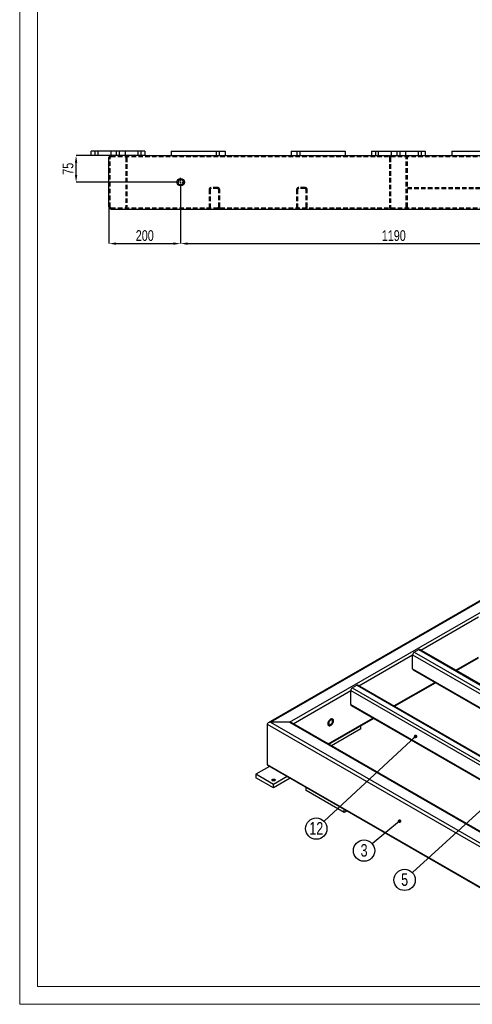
# Model space of a CAD drawing. Header units: millimetres. Extents: x 0 to 841, y 0 to 594.
# Tile 1 of 14: x 0 to 126, y 0 to 275. Entities that reach past the tile are written whole.
import ezdxf

# ---------------------------------------------------------------- set-up
doc = ezdxf.new("R2010")
doc.units = ezdxf.units.MM
doc.header["$PDSIZE"] = -1
doc.linetypes.add('CENTERX2', pattern=[20.32, 12.7, -2.54, 2.54, -2.54])
doc.linetypes.add('HIDDEN', pattern=[1.905, 1.27, -0.635])
for name, color, linetype in [('COTES', 1, 'Continuous'), ('NOTES', 6, 'Continuous'), ('TRAIT-MIXTES', 3, 'CENTERX2'), ('TRAIT-TIRET', 2, 'HIDDEN')]:
    doc.layers.add(name, color=color, linetype=linetype)
doc.layers.add('TRAIT-FORT', color=4, linetype='Continuous', lineweight=25)
doc.styles.add('SLDTEXTSTYLE0', font='TXT', dxfattribs={"width": 0.75})
doc.dimstyles.new('SLDDIMSTYLE0', dxfattribs={"dimtxt": 3, "dimasz": 2, "dimexe": 0, "dimexo": 0.0625, "dimgap": 0.75, "dimtad": 1, "dimdec": 0, "dimlfac": 10, "dimrnd": 1e-09, "dimzin": 12, "dimdsep": 46, "dimtxsty": 'SLDTEXTSTYLE0', "dimsah": 1, "dimcen": 0.09, "dimadec": 0, "dimazin": 3, "dimtfac": 1, "dimtdec": 0, "dimtofl": 0, "dimtmove": 0, "dimatfit": 3, "dimfxl": 1, "dimfrac": 2, "dimtolj": 1, "dimtzin": 12, "dimarcsym": 0})
doc.dimstyles.new('SLDDIMSTYLE1', dxfattribs={"dimtxt": 3, "dimasz": 2, "dimexe": 0, "dimexo": 0.0625, "dimgap": 0.75, "dimtad": 1, "dimdec": 0, "dimlfac": 10, "dimrnd": 1e-09, "dimzin": 12, "dimdsep": 46, "dimtxsty": 'SLDTEXTSTYLE0', "dimsah": 1, "dimcen": 0.09, "dimadec": 0, "dimazin": 3, "dimtfac": 1, "dimtdec": 0, "dimtmove": 0, "dimatfit": 0, "dimfxl": 1, "dimfrac": 2, "dimtolj": 1, "dimtzin": 12, "dimarcsym": 0})
doc.dimstyles.new('SLDDIMSTYLE2', dxfattribs={"dimtxt": 0.18, "dimasz": 1, "dimexe": 0, "dimexo": 0.0625, "dimgap": 0, "dimtad": 0, "dimtih": 1, "dimtoh": 1, "dimdec": 0, "dimrnd": 1e-09, "dimzin": 0, "dimdsep": 46, "dimtxsty": 'Standard', "dimblk1": 'DOT', "dimblk2": 'DOT', "dimsah": 1, "dimcen": 0.09, "dimadec": 0, "dimazin": 0, "dimtfac": 1, "dimtdec": 0, "dimtofl": 0, "dimtmove": 0, "dimatfit": 3, "dimldrblk": 'DOT', "dimfxl": 1, "dimfrac": 2, "dimtolj": 1, "dimtzin": 0, "dimarcsym": 0})

# ---------------------------------------------------------------- blocks, each defined once
blk = doc.blocks.new('SW_NOTE_7')
at = {"layer": 'NOTES', "color": 0}
blk.add_circle((-2.29, -1.91), 2.98, dxfattribs=at)
at = {"layer": 'NOTES', "color": 0, "insert": (-2.29, -0.09), "char_height": 3.5, "attachment_point": 2, "style": 'SLDTEXTSTYLE0'}
blk.add_mtext('3', dxfattribs=at)
blk = doc.blocks.new('_Dot')
at = {"color": 0, "linetype": 'ByBlock', "lineweight": -2}
blk.add_line((-0.5, 0), (-1, 0), dxfattribs=at)
at = {"color": 0, "linetype": 'ByBlock', "const_width": 0.5}
blk.add_lwpolyline([(-0.25, 0, 1), (0.25, 0, 1)], format="xyb", close=True, dxfattribs=at)
blk = doc.blocks.new('SW_NOTE_10')
at = {"layer": 'NOTES', "color": 0}
blk.add_circle((-2.2, -2.02), 2.98, dxfattribs=at)
at = {"layer": 'NOTES', "color": 0, "insert": (-2.19, -0.2), "char_height": 3.5, "attachment_point": 2, "style": 'SLDTEXTSTYLE0'}
blk.add_mtext('5', dxfattribs=at)
blk = doc.blocks.new('SW_NOTE_19')
at = {"layer": 'NOTES', "color": 0}
blk.add_circle((-2.19, -2.03), 2.98, dxfattribs=at)
at = {"layer": 'NOTES', "color": 0, "insert": (-2.18, -0.21), "char_height": 3.5, "attachment_point": 2, "style": 'SLDTEXTSTYLE0'}
blk.add_mtext('12', dxfattribs=at)
blk = doc.blocks.new('_D_112')
at = {"layer": 'COTES', "color": 0, "lineweight": -2, "transparency": 16777216}
for p, q in [((44.9, 228.41), (44.9, 212.56)), ((163.9, 228.41), (163.9, 212.56)), ((46.9, 212.56), (161.9, 212.56))]:
    blk.add_line(p, q, dxfattribs=at)
at = {"layer": 'COTES', "color": 0, "transparency": 16777216}
for points in [[(46.9, 212.89), (46.9, 212.22), (44.9, 212.56)], [(161.9, 212.89), (161.9, 212.22), (163.9, 212.56)]]:
    blk.add_solid(points, dxfattribs=at)
at = {"layer": 'Defpoints', "color": 0, "transparency": 16777216}
for p in [(44.9, 228.47), (163.9, 228.47), (163.9, 212.56)]:
    blk.add_point(p, dxfattribs=at)
at = {"layer": 'COTES', "color": 0, "transparency": 16777216, "insert": (104.4, 216.31), "char_height": 3, "attachment_point": 2, "style": 'SLDTEXTSTYLE0'}
blk.add_mtext('\\A1;1190', dxfattribs=at)
blk = doc.blocks.new('_D_114')
at = {"layer": 'COTES', "color": 0, "lineweight": -2, "transparency": 16777216}
for p, q in [((44.9, 228.41), (44.9, 212.56)), ((24.9, 222.76), (24.9, 212.56)), ((26.9, 212.56), (42.9, 212.56))]:
    blk.add_line(p, q, dxfattribs=at)
at = {"layer": 'COTES', "color": 0, "transparency": 16777216}
for points in [[(26.9, 212.89), (26.9, 212.22), (24.9, 212.56)], [(42.9, 212.89), (42.9, 212.22), (44.9, 212.56)]]:
    blk.add_solid(points, dxfattribs=at)
at = {"layer": 'Defpoints', "color": 0, "transparency": 16777216}
for p in [(44.9, 228.47), (24.9, 222.82), (44.9, 212.56)]:
    blk.add_point(p, dxfattribs=at)
at = {"layer": 'COTES', "color": 0, "transparency": 16777216, "insert": (34.9, 216.31), "char_height": 3, "attachment_point": 2, "style": 'SLDTEXTSTYLE0'}
blk.add_mtext('\\A1;200', dxfattribs=at)
blk = doc.blocks.new('_D_115')
at = {"layer": 'COTES', "color": 0, "lineweight": -2, "transparency": 16777216}
for p, q in [((19.83, 237.22), (15.73, 237.22)), ((15.73, 231.72), (15.73, 235.22)), ((43.58, 229.72), (15.73, 229.72))]:
    blk.add_line(p, q, dxfattribs=at)
at = {"layer": 'COTES', "color": 0, "transparency": 16777216}
for points in [[(15.4, 235.22), (16.06, 235.22), (15.73, 237.22)], [(15.4, 231.72), (16.06, 231.72), (15.73, 229.72)]]:
    blk.add_solid(points, dxfattribs=at)
at = {"layer": 'Defpoints', "color": 0, "transparency": 16777216}
for p in [(15.73, 237.22), (19.9, 237.22), (43.65, 229.72)]:
    blk.add_point(p, dxfattribs=at)
at = {"layer": 'COTES', "color": 0, "transparency": 16777216, "insert": (11.98, 233.47), "char_height": 3, "attachment_point": 2, "rotation": 90, "style": 'SLDTEXTSTYLE0'}
blk.add_mtext('\\A1;75', dxfattribs=at)
blk = doc.blocks.new('SW_CENTERMARKSYMBOL_37')
at = {"layer": 'TRAIT-MIXTES', "color": 0}
for p, q in [((-0.4, 0), (-1.25, 0)), ((0, 0), (-0.2, 0)), ((0, 0.4), (0, 1.25)), ((0, 0), (0, 0.2)), ((0, 0), (0, -0.2)), ((0, 0), (0.2, 0)), ((0.4, 0), (1.25, 0)), ((0, -0.4), (0, -1.25))]:
    blk.add_line(p, q, dxfattribs=at)

msp = doc.modelspace()

# ---------------------------------------------------------------- linework, layer by layer
at = {"lineweight": 18}
for p, q in [((0, 594), (0, 0)), ((5, 589), (5, 5)), ((836, 5), (5, 5)), ((841, 0), (0, 0))]:
    msp.add_line(p, q, dxfattribs=at)
at = {"layer": 'TRAIT-FORT', "lineweight": 25}
for p, q in [((19.9, 237.22), (19.9, 238.42)), ((34.9, 238.42), (19.9, 238.42)), ((34.9, 237.22), (19.9, 237.22)), ((24.9, 222.82), (24.9, 236.62)), ((34.9, 238.42), (34.9, 237.22)), ((34.9, 237.22), (42.3, 237.22)), ((42.3, 238.42), (42.3, 237.22)), ((42.3, 238.42), (57.3, 238.42)), ((42.3, 237.22), (57.3, 237.22)), ((57.3, 238.42), (57.3, 237.22)), ((57.3, 237.22), (141.6, 237.22)), ((75.8, 238.42), (90.8, 238.42)), ((75.8, 238.42), (75.8, 237.22)), ((90.8, 238.42), (90.8, 237.22)), ((98.2, 238.42), (98.2, 237.22)), ((98.2, 238.42), (103.7, 238.42)), ((103.7, 238.42), (107.7, 238.42)), ((103.7, 238.42), (103.7, 237.22)), ((107.7, 238.42), (113.2, 238.42)), ((107.7, 238.42), (107.7, 237.22)), ((113.2, 238.42), (113.2, 237.22)), ((120.6, 238.42), (135.6, 238.42)), ((120.6, 238.42), (120.6, 237.22)), ((25.5, 222.22), (315.8, 222.22)), ((275.22, 197.51), (69.35, 78.66)), ((69.95, 78.8), (275.22, 197.3)), ((75.32, 78.8), (275.22, 194.2)), ((111.96, 98.97), (128, 108.23)), ((110.09, 98.38), (111.36, 99.12)), ((111.36, 99.12), (185.04, 56.58)), ((185.34, 56.61), (111.66, 99.15)), ((94.68, 89), (109.66, 97.65)), ((109.66, 93.73), (109.66, 97.65)), ((109.66, 97.65), (183.17, 55.22)), ((110.09, 98.38), (183.77, 55.85)), ((121.72, 93.34), (128, 96.97)), ((121.89, 93.24), (128.04, 96.79)), ((109.66, 93.73), (179.77, 53.26)), ((109.79, 93.45), (179.6, 53.15)), ((92.81, 88.41), (94.08, 89.14)), ((92.81, 88.41), (166.49, 45.87)), ((94.08, 89.14), (167.76, 46.61)), ((168.06, 46.64), (94.38, 89.17)), ((104.44, 83.37), (115.85, 89.95)), ((104.62, 83.27), (116.03, 89.85)), ((76.34, 78.41), (92.38, 87.67)), ((92.38, 83.76), (92.38, 87.67)), ((92.38, 87.67), (165.89, 45.24)), ((92.38, 83.76), (162.49, 43.28)), ((92.51, 83.48), (162.32, 43.18)), ((86.1, 72.78), (98.57, 79.98)), ((86.28, 72.68), (98.75, 79.88)), ((69.1, 78.31), (149.85, 31.7)), ((69.1, 78.31), (69.1, 67.04)), ((69.95, 78.8), (149.85, 32.68)), ((75.32, 78.8), (69.95, 78.8)), ((75.32, 78.8), (149.85, 35.78)), ((149.85, 35.98), (75.92, 78.66)), ((95.19, 76.96), (95.19, 77.82)), ((95.19, 76.96), (87.02, 72.25)), ((69.7, 66.49), (65.92, 64.31)), ((69.1, 67.04), (149.85, 20.43)), ((69.35, 66.7), (149.85, 20.23)), ((65.92, 64.31), (65.92, 63.33)), ((70.86, 61.45), (65.92, 64.31)), ((70.86, 60.47), (65.92, 63.33)), ((74.65, 63.64), (70.86, 61.45)), ((75.5, 63.15), (70.86, 60.47)), ((70.86, 60.47), (70.86, 61.45)), ((79.99, 59.7), (79.99, 60.56)), ((90.59, 53.57), (79.99, 59.7)), ((90.59, 53.57), (90.59, 54.43)), ((91.34, 54), (90.59, 53.57))]:
    msp.add_line(p, q, dxfattribs=at)
at = {"layer": 'TRAIT-FORT', "lineweight": 25, "flags": 128}
for points in [[(86.77, 79.66), (86.91, 79.72), (87.04, 79.76), (87.17, 79.76), (87.27, 79.72), (87.37, 79.66), (87.44, 79.57), (87.49, 79.45), (87.51, 79.31), (87.51, 79.15), (87.49, 78.98), (87.44, 78.8), (87.37, 78.63), (87.27, 78.46), (87.17, 78.3), (87.04, 78.16), (86.91, 78.04), (86.77, 77.94), (86.64, 77.88), (86.51, 77.85), (86.38, 77.85), (86.27, 77.88), (86.18, 77.94), (86.11, 78.04), (86.06, 78.16), (86.04, 78.3), (86.04, 78.45), (86.06, 78.62), (86.11, 78.8), (86.18, 78.98), (86.27, 79.15), (86.38, 79.31), (86.51, 79.45), (86.64, 79.57), (86.77, 79.66)], [(86.77, 79.66), (86.64, 79.57), (86.51, 79.45), (86.38, 79.31), (86.27, 79.15), (86.18, 78.98), (86.11, 78.8), (86.06, 78.62), (86.04, 78.45), (86.04, 78.3), (86.06, 78.16), (86.11, 78.04), (86.18, 77.94), (86.27, 77.88), (86.38, 77.85), (86.51, 77.85), (86.64, 77.88), (86.77, 77.94), (86.91, 78.04), (87.04, 78.16), (87.17, 78.3), (87.27, 78.46), (87.37, 78.63), (87.44, 78.8), (87.49, 78.98), (87.51, 79.15), (87.51, 79.31), (87.49, 79.45), (87.44, 79.57), (87.37, 79.66), (87.27, 79.72), (87.17, 79.76), (87.04, 79.76), (86.91, 79.72), (86.77, 79.66)], [(86.77, 79.41), (86.66, 79.33), (86.55, 79.23), (86.45, 79.1), (86.37, 78.97), (86.31, 78.82), (86.26, 78.67), (86.25, 78.53), (86.25, 78.4), (86.28, 78.29), (86.34, 78.21), (86.41, 78.15), (86.5, 78.12), (86.61, 78.12), (86.72, 78.16), (86.83, 78.23), (86.94, 78.32), (87.05, 78.44), (87.14, 78.57), (87.21, 78.71), (87.27, 78.86), (87.3, 79.01), (87.3, 79.14), (87.29, 79.26), (87.24, 79.36), (87.18, 79.43), (87.1, 79.47), (87, 79.49), (86.89, 79.47), (86.77, 79.41)], [(70.55, 62.49), (70.47, 62.55), (70.43, 62.62), (70.42, 62.7), (70.44, 62.77), (70.5, 62.83), (70.6, 62.89), (70.71, 62.92), (70.83, 62.94), (70.96, 62.93), (71.08, 62.91), (71.18, 62.86), (71.26, 62.8), (71.3, 62.73), (71.31, 62.66), (71.29, 62.59), (71.23, 62.52), (71.13, 62.47), (71.02, 62.43), (70.9, 62.42), (70.77, 62.42), (70.65, 62.45), (70.55, 62.49)]]:
    msp.add_lwpolyline(points, dxfattribs=at)
at = {"layer": 'TRAIT-FORT', "lineweight": 25}
for radius in [1.05, 0.75]:
    msp.add_circle((44.9, 229.72), radius, dxfattribs=at)
for centre, radius, start, end in [((25.5, 236.62), 0.6, 90, 180), ((25.5, 222.82), 0.6, 180, 270), ((111.53, 98.87), 0.302, 65.6929, 125.6176), ((110.58, 97.61), 0.922, 122.6055, 177.3945), ((109.96, 93.7), 0.296, 173.7012, 234.9867), ((93.31, 87.63), 0.922, 122.6055, 177.3945), ((94.26, 88.9), 0.302, 65.6929, 125.6176), ((92.68, 83.72), 0.296, 173.7012, 234.9867)]:
    msp.add_arc(centre, radius, start, end, dxfattribs=at)
for centre, start_param, end_param in [((69.95, 78.31), 1.570796, 3.141593), ((75.32, 78.31), 0.785479, 1.570796), ((69.95, 67.04), 3.141593, 3.927072)]:
    msp.add_ellipse(centre, major_axis=(0.849, 0), ratio=0.577382, start_param=start_param, end_param=end_param, dxfattribs=at)
at = {"layer": 'TRAIT-TIRET'}
for p, q in [((20.95, 238.42), (20.95, 237.22)), ((21.85, 237.22), (21.85, 238.42)), ((25.2, 222.82), (25.2, 236.62)), ((25.4, 238.42), (25.4, 237.22)), ((25.5, 236.92), (315.8, 236.92)), ((26.95, 238.42), (26.95, 237.22)), ((27.85, 237.22), (27.85, 238.42)), ((29.4, 238.42), (29.4, 237.22)), ((29.6, 236.62), (29.6, 222.82)), ((29.9, 236.62), (29.9, 222.82)), ((32.95, 238.42), (32.95, 237.22)), ((33.85, 237.22), (33.85, 238.42)), ((54.85, 238.42), (54.85, 237.22)), ((55.75, 237.22), (55.75, 238.42)), ((77.35, 238.42), (77.35, 237.22)), ((78.25, 237.22), (78.25, 238.42)), ((99.25, 238.42), (99.25, 237.22)), ((100.15, 237.22), (100.15, 238.42)), ((103.2, 236.62), (103.2, 222.82)), ((103.5, 236.62), (103.5, 222.82)), ((105.25, 238.42), (105.25, 237.22)), ((106.15, 237.22), (106.15, 238.42)), ((107.9, 222.82), (107.9, 236.62)), ((108.2, 236.62), (108.2, 237.22)), ((108.2, 222.82), (108.2, 236.62)), ((111.25, 238.42), (111.25, 237.22)), ((112.15, 237.22), (112.15, 238.42)), ((52.83, 227.62), (52.83, 222.82)), ((53.13, 227.62), (53.13, 222.82)), ((55.23, 228.22), (53.43, 228.22)), ((55.23, 227.92), (53.43, 227.92)), ((55.53, 222.82), (55.53, 227.62)), ((55.83, 222.82), (55.83, 227.62)), ((77.26, 227.62), (77.26, 222.82)), ((77.56, 227.62), (77.56, 222.82)), ((79.66, 228.22), (77.86, 228.22)), ((79.66, 227.92), (77.86, 227.92)), ((79.96, 222.82), (79.96, 227.62)), ((80.26, 222.82), (80.26, 227.62)), ((108.2, 228.22), (209.6, 228.22)), ((108.2, 227.92), (209.6, 227.92)), ((25.5, 222.52), (315.8, 222.52)), ((108.2, 222.22), (108.2, 222.82))]:
    msp.add_line(p, q, dxfattribs=at)
for centre, radius, start, end in [((25.5, 236.62), 0.3, 90, 180), ((29.3, 236.62), 0.6, 0, 90), ((29.3, 236.62), 0.3, 0, 90), ((103.8, 236.62), 0.6, 90, 180), ((103.8, 236.62), 0.3, 90, 180), ((107.6, 236.62), 0.6, 0, 90), ((107.6, 236.62), 0.3, 0, 90), ((53.43, 227.62), 0.6, 90, 180), ((53.43, 227.62), 0.3, 90, 180), ((55.23, 227.62), 0.6, 0, 90), ((55.23, 227.62), 0.3, 0, 90), ((77.86, 227.62), 0.6, 90, 180), ((77.86, 227.62), 0.3, 90, 180), ((79.66, 227.62), 0.6, 0, 90), ((79.66, 227.62), 0.3, 0, 90), ((25.5, 222.82), 0.3, 180, 270), ((29.3, 222.82), 0.6, 270, 0), ((29.3, 222.82), 0.3, 270, 0), ((53.43, 222.82), 0.6, 180, 270), ((53.43, 222.82), 0.3, 180, 270), ((55.23, 222.82), 0.3, 270, 0), ((55.23, 222.82), 0.6, 270, 0), ((77.86, 222.82), 0.6, 180, 270), ((77.86, 222.82), 0.3, 180, 270), ((79.66, 222.82), 0.3, 270, 0), ((79.66, 222.82), 0.6, 270, 0), ((103.8, 222.82), 0.6, 180, 270), ((103.8, 222.82), 0.3, 180, 270), ((107.6, 222.82), 0.3, 270, 0), ((107.6, 222.82), 0.6, 270, 0)]:
    msp.add_arc(centre, radius, start, end, dxfattribs=at)

# ---------------------------------------------------------------- block references
at = {"layer": 'NOTES'}
for name, p in [('SW_NOTE_19', (84.95, 51.14)), ('SW_NOTE_7', (98.4, 44.85)), ('SW_NOTE_10', (109.62, 36.79))]:
    msp.add_blockref(name, p, dxfattribs=at)
at = {"layer": 'TRAIT-MIXTES'}
msp.add_blockref('SW_CENTERMARKSYMBOL_37', (44.9, 229.72), dxfattribs=at)

# ---------------------------------------------------------------- dimensions: what is measured, and where the dimension line sits
at = {"layer": 'COTES'}
for base, p1, p2, angle, dimstyle, picture, middle in [((15.73, 237.22), (43.65, 229.72), (19.9, 237.22), 90, 'SLDDIMSTYLE1', '_D_115', (15.73, 233.47)), ((44.9, 212.56), (24.9, 222.82), (44.9, 228.47), 0, 'SLDDIMSTYLE0', '_D_114', (34.9, 212.56))]:
    dim = msp.add_linear_dim(base=base, p1=p1, p2=p2, angle=angle, dimstyle=dimstyle, dxfattribs=at)
    dim.commit()
    dim.dimension.update_dxf_attribs({"geometry": picture, "text_midpoint": middle, "dimtype": 160})
dim = msp.add_linear_dim(base=(163.9, 212.56), p1=(44.9, 228.47), p2=(163.9, 228.47), dimstyle='SLDDIMSTYLE0', dxfattribs=at)
dim.commit()
dim.dimension.update_dxf_attribs({"geometry": '_D_112', "text_midpoint": (104.4, 212.56), "dimtype": 160})

# ---------------------------------------------------------------- leaders
at = {"layer": 'NOTES'}
for points in [[(159.91, 82.93), (109.62, 36.79)], [(110.49, 74.86), (84.95, 51.14)], [(106.02, 51.18), (98.4, 44.85)]]:
    msp.add_leader(points, dimstyle='SLDDIMSTYLE2', dxfattribs=at)

doc.saveas('drawing.dxf')
